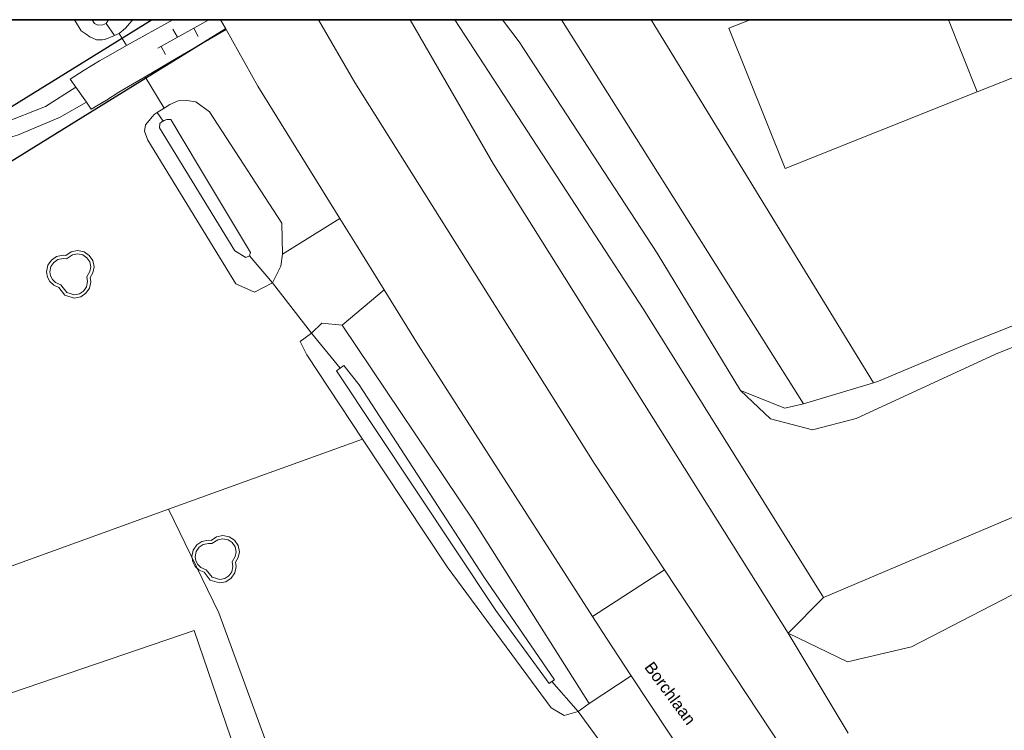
# Model space of a CAD drawing. Header units: metres. Extents: x 231584 to 239351, y 577231 to 577839.
# Tile 64 of 70: x 232095 to 232148, y 577653 to 577691. Entities that reach past the tile are written whole.
import ezdxf

# ---------------------------------------------------------------- set-up
doc = ezdxf.new("R2010")
doc.units = ezdxf.units.M
doc.header["$MEASUREMENT"] = 0
for name, color, linetype, lineweight in [('B01', 1, 'Continuous', 0), ('B07', 12, 'Continuous', 0), ('N-WE-VH-KANTVERHARDING_FIETSPAD-G', 1, 'Continuous', 30), ('PDF_90 Terrein perceel', 8, 'Continuous', 0), ('S03', 7, 'Continuous', 0), ('s_BOOM', 7, 'Continuous', 0), ('T00', 34, 'Continuous', 0), ('T09', 72, 'Continuous', 0), ('T10', 7, 'Continuous', 0), ('V01', 8, 'Continuous', 0), ('V02', 253, 'Continuous', 0), ('W00', 140, 'Continuous', 0), ('X-XX-AL-REFERENTIE-G', 7, 'Continuous', 13)]:
    doc.layers.add(name, color=color, linetype=linetype, lineweight=lineweight)
doc.styles.add('NLCS-ISO-ANNOTATIEF-T25', font='arial.ttf', dxfattribs={"height": 2.5})

# ---------------------------------------------------------------- blocks, each defined once
blk = doc.blocks.new('BOOM')
at = {"lineweight": -2, "flags": 128}
blk.add_lwpolyline([(12.77, 3.98), (12.07, 7.4), (10.16, 10.19), (7.33, 12.08), (3.88, 12.77), (0.42, 12.07), (-2.48, 10.1), (-3.89, 10.21), (-7.35, 9.53), (-10.17, 7.64), (-12.08, 4.85), (-12.77, 1.43), (-12.3, -1.44), (-10.96, -3.92), (-8.89, -5.84), (-6.23, -7.04), (-2.99, -11.2), (2.09, -12.77), (5.54, -12.08), (8.37, -10.19), (10.27, -7.4), (10.97, -3.99), (10.67, -1.68), (12.1, 0.87), (12.77, 3.98)], dxfattribs=at)
blk.add_lwpolyline([(11.02, 3.99), (10.46, 6.72), (8.93, 8.95), (6.67, 10.47), (3.88, 11.02), (1.1, 10.46), (-2.02, 8.34), (-3.79, 8.48), (-6.68, 7.91), (-8.94, 6.39), (-10.47, 4.17), (-11.03, 1.4), (-10.65, -0.87), (-9.58, -2.85), (-7.93, -4.4), (-5.14, -5.66), (-1.97, -9.72), (2.18, -11), (4.87, -10.46), (7.14, -8.95), (8.66, -6.72), (9.24, -3.93), (8.89, -1.34), (10.48, 1.48)], close=True, dxfattribs=at)

msp = doc.modelspace()

# ---------------------------------------------------------------- linework, layer by layer
at = {"flags": 128}
for points in [[(231583.557, 577690.779), (232382.246, 577690.779), (232382.246, 577231.173), (231583.557, 577231.173)], [(232382.246, 577231.173), (232382.246, 577690.779), (231583.557, 577690.779), (231583.557, 577231.173)]]:
    msp.add_lwpolyline(points, close=True, dxfattribs=at)
at = {"layer": 'B01'}
msp.add_line((232146.377, 577686.898), (232156.113, 577690.779), dxfattribs=at)
at = {"layer": 'B01', "flags": 128}
for points in [[(232134.185, 577690.779), (232133.045, 577690.32), (232136.074, 577682.791)], [(232136.074, 577682.791), (232146.377, 577686.898)]]:
    msp.add_lwpolyline(points, dxfattribs=at)
at = {"layer": 'B07'}
msp.add_line((232146.377, 577686.898), (232144.825, 577690.779), dxfattribs=at)
at = {"layer": 'N-WE-VH-KANTVERHARDING_FIETSPAD-G', "ltscale": 0.1, "flags": 128}
msp.add_lwpolyline([(232102.096, 577690.779), (232097.435, 577687.893), (232064.248, 577667.346)], dxfattribs=at)
at = {"layer": 'N-WE-VH-KANTVERHARDING_FIETSPAD-G', "flags": 128}
msp.add_lwpolyline([(232106.039, 577690.28), (232098.751, 577685.768), (232062.69, 577663.441)], dxfattribs=at)
at = {"layer": 'PDF_90 Terrein perceel', "color": 7, "lineweight": 13, "flags": 128}
msp.add_lwpolyline([(232086.7, 577584.549), (232087.67, 577581.708), (232079.294, 577578.849), (232078.324, 577581.69), (232078.325, 577581.69), (232057.725, 577642.053), (232104.35, 577657.965), (232124.95, 577597.603)], close=True, dxfattribs=at)
at = {"layer": 'S03'}
for p, q in [((232105.141, 577690.779), (232102.398, 577689.248)), ((232103.445, 577689.833), (232103.202, 577690.269)), ((232104.562, 577689.884), (232104.319, 577690.32)), ((232102.816, 577688.909), (232102.572, 577689.346))]:
    msp.add_line(p, q, dxfattribs=at)
at = {"layer": 'T00'}
for p, q in [((232124.054, 577690.779), (232137.041, 577670.142)), ((232140.8, 577671.271), (232128.874, 577690.779))]:
    msp.add_line(p, q, dxfattribs=at)
at = {"layer": 'T00', "flags": 128}
for points in [[(232140.8, 577671.271), (232141.084, 577671.356), (232145.806, 577673.354), (232189.585, 577690.779)], [(232137.041, 577670.142), (232140.8, 577671.271)], [(232133.674, 577670.862), (232136.043, 577669.913), (232137.041, 577670.142)]]:
    msp.add_lwpolyline(points, dxfattribs=at)
at = {"layer": 'T09', "flags": 128}
for points in [[(232097.916, 577690.779), (232098.284, 577690.177), (232098.545, 577689.996), (232098.745, 577689.858), (232099.1, 577689.694), (232099.404, 577689.705), (232099.545, 577689.71), (232100.061, 577689.93)], [(232100.326, 577690.042), (232100.656, 577690.322), (232100.871, 577690.571), (232101.011, 577690.732), (232101.03, 577690.779)], [(232115.945, 577690.779), (232120.406, 577683.009), (232136.229, 577657.829)], [(232099.625, 577690.571), (232100.061, 577689.93)], [(232100.061, 577689.93), (232100.326, 577690.042)], [(232102.727, 577686.028), (232102.365, 577685.799)], [(232109.083, 577678.185), (232109.042, 577679.852), (232105.167, 577685.826), (232104.429, 577686.373), (232103.952, 577686.441), (232103.488, 577686.427), (232103.037, 577686.223), (232102.727, 577686.028)], [(232102.365, 577685.799), (232102.191, 577685.69), (232102.102, 577685.582), (232101.727, 577685.131), (232101.672, 577684.79), (232101.864, 577684.311), (232101.865, 577684.309), (232106.579, 577676.589), (232107.576, 577676.137), (232108.555, 577676.642)], [(232102.365, 577685.799), (232102.682, 577685.334)], [(232107.313, 577678.094), (232108.555, 577676.642)], [(232108.555, 577676.642), (232108.989, 577677.531), (232109.083, 577678.185)], [(232112.287, 577674.365), (232111.191, 577674.476), (232110.648, 577673.933)], [(232125.555, 577654.054), (232119.361, 577663.843), (232112.287, 577674.365)], [(232110.648, 577673.933), (232110.032, 577673.498), (232110.394, 577672.772), (232113.387, 577668.251)], [(232110.648, 577673.933), (232112.177, 577672.058)], [(232113.387, 577668.251), (232117.931, 577661.388), (232123.511, 577653.811), (232124.199, 577653.412), (232124.956, 577653.616)], [(232136.229, 577657.829), (232139.407, 577656.279), (232142.846, 577657.095), (232161.164, 577666.555), (232161.681, 577666.941)], [(232136.229, 577657.829), (232138.12, 577659.74)], [(232123.536, 577655.222), (232124.956, 577653.616)], [(232124.956, 577653.616), (232125.555, 577654.054)]]:
    msp.add_lwpolyline(points, dxfattribs=at)
at = {"layer": 'T10', "flags": 128}
for points in [[(232100.717, 577689.389), (232100.326, 577690.042)], [(232101.719, 577687.713), (232102.727, 577686.028)], [(232112.172, 577680.094), (232109.083, 577678.185)], [(232108.555, 577676.642), (232110.648, 577673.933)], [(232112.287, 577674.365), (232114.541, 577676.264)], [(232102.972, 577664.48), (232113.387, 577668.251)], [(232059.095, 577648.589), (232083.199, 577657.319), (232102.972, 577664.48)], [(232105.661, 577658.923), (232102.972, 577664.48)], [(232072.527, 577593.738), (232086.024, 577600.528), (232103.077, 577606.213), (232113.929, 577610.864), (232117.805, 577613.964), (232119.096, 577617.84), (232119.096, 577622.233), (232116.771, 577629.209), (232111.345, 577643.42), (232105.661, 577658.923)], [(232136.229, 577657.829), (232139.442, 577652.447)], [(232127.808, 577655.542), (232125.555, 577654.054)], [(232124.956, 577653.616), (232128.263, 577649.082), (232132.048, 577643.796), (232141.892, 577625.68), (232144.263, 577621.317)]]:
    msp.add_lwpolyline(points, dxfattribs=at)
at = {"layer": 'V01', "flags": 128}
for points in [[(232105.757, 577690.779), (232106.039, 577690.28), (232106.057, 577690.248)], [(232125.815, 577666.957), (232112.962, 577687.411), (232111.023, 577690.779)], [(232106.057, 577690.248), (232107.769, 577687.212)], [(232098.002, 577687.153), (232096.359, 577686.121), (232094.098, 577685.217), (232091.773, 577684.668), (232089.156, 577684.184), (232086.411, 577683.796), (232084.086, 577683.441), (232080.807, 577682.779), (232078.595, 577682.278), (232073.993, 577680.873), (232069.6, 577679.63), (232068.373, 577679.452), (232065.689, 577679.449)], [(232098.562, 577686.353), (232098.002, 577687.153)], [(232107.769, 577687.212), (232112.172, 577680.094)], [(232065.044, 577678.436), (232065.442, 577678.443), (232066.911, 577678.459), (232068.785, 577678.491), (232069.544, 577678.636), (232070.932, 577678.959), (232073.145, 577679.638), (232077.166, 577680.897), (232079.491, 577681.608), (232082.543, 577682.222), (232084.885, 577682.69), (232087.647, 577683.094), (232092.346, 577683.853), (232094.865, 577684.579), (232097.126, 577685.516), (232098.562, 577686.353)], [(232112.172, 577680.094), (232113.057, 577678.663)], [(232113.057, 577678.663), (232114.541, 577676.264)], [(232114.541, 577676.264), (232116.363, 577673.317)], [(232116.363, 577673.317), (232125.728, 577658.724)], [(232129.588, 577661.233), (232125.815, 577666.957)], [(232125.728, 577658.724), (232129.588, 577661.233)], [(232136.509, 577650.733), (232129.588, 577661.233)], [(232125.728, 577658.724), (232126.478, 577657.555)], [(232126.478, 577657.555), (232127.808, 577655.542)], [(232127.808, 577655.542), (232131.845, 577649.429)]]:
    msp.add_lwpolyline(points, dxfattribs=at)
at = {"layer": 'V02', "flags": 128}
for points in [[(232103.208, 577690.779), (232102.391, 577690.323), (232100.717, 577689.389)], [(232101.719, 577687.713), (232103.387, 577688.687), (232106.057, 577690.248)], [(232100.717, 577689.389), (232099.998, 577688.987)], [(232099.998, 577688.987), (232099.261, 577688.576), (232098.445, 577688.059), (232097.695, 577687.591), (232098.002, 577687.153)], [(232101.038, 577687.315), (232101.719, 577687.713)], [(232098.562, 577686.353), (232098.826, 577685.976), (232099.641, 577686.459), (232100.295, 577686.881), (232101.038, 577687.315)]]:
    msp.add_lwpolyline(points, dxfattribs=at)
at = {"layer": 'W00', "flags": 128}
for points in [[(232098.876, 577690.779), (232099.003, 577690.576), (232099.184, 577690.481), (232099.446, 577690.494), (232099.625, 577690.571)], [(232099.625, 577690.571), (232099.715, 577690.712), (232099.734, 577690.779)], [(232118.345, 577690.779), (232128.487, 577675.187), (232138.12, 577659.74)], [(232133.674, 577670.862), (232129.204, 577678.245), (232121.784, 577689.589), (232120.889, 577690.779)], [(232192.058, 577690.779), (232147.346, 577672.812), (232139.873, 577669.354), (232137.531, 577668.75), (232135.278, 577669.331), (232133.674, 577670.862)], [(232107.313, 577678.094), (232107.375, 577678.279), (232104.577, 577682.934), (232103.093, 577685.415), (232102.978, 577685.419), (232102.885, 577685.422), (232102.736, 577685.36), (232102.682, 577685.334)], [(232102.682, 577685.334), (232102.627, 577685.307), (232102.499, 577685.209), (232102.48, 577684.966), (232106.533, 577678.366), (232107.113, 577678.003), (232107.313, 577678.094)], [(232123.536, 577655.222), (232123.679, 577655.325), (232119.895, 577660.846), (232113.193, 577671.166), (232112.371, 577672.203), (232112.177, 577672.058)], [(232112.177, 577672.058), (232111.983, 577671.914), (232120.54, 577659.052), (232123.394, 577655.118), (232123.536, 577655.222)], [(232138.12, 577659.74), (232160.73, 577669.333)]]:
    msp.add_lwpolyline(points, dxfattribs=at)

# ---------------------------------------------------------------- block references
at = {"layer": 's_BOOM', "xscale": 0.1, "yscale": 0.1, "zscale": 0.1}
for p in [(232097.7, 577677.1), (232105.5, 577661.8)]:
    msp.add_blockref('BOOM', p, dxfattribs=at)

# ---------------------------------------------------------------- texts
at = {"layer": 'X-XX-AL-REFERENTIE-G', "linetype": 'Continuous', "insert": (232128.983, 577656.366), "char_height": 0.625, "width": 7.76942, "attachment_point": 1, "rotation": 306.42, "style": 'NLCS-ISO-ANNOTATIEF-T25'}
msp.add_mtext('Borchlaan', dxfattribs=at)

doc.saveas('drawing.dxf')
